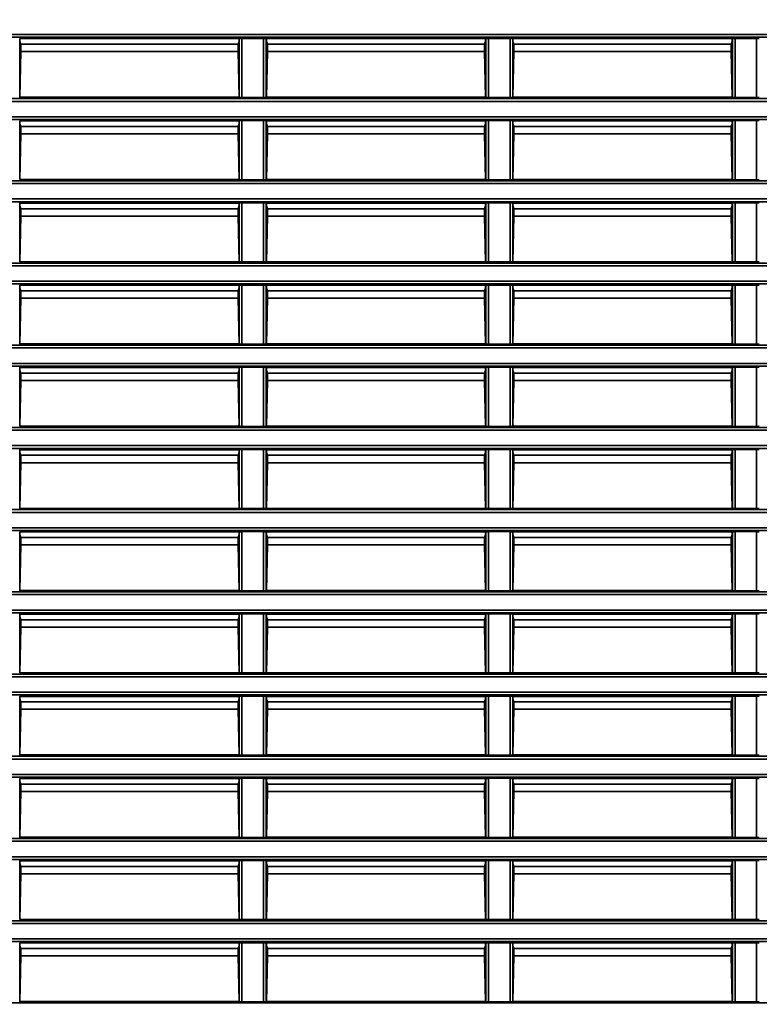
# Model space of a CAD drawing. Header units: millimetres. Extents: x 0 to 1118, y 0 to 864.
# Tile 206 of 250: x 948 to 965, y 460 to 482. Entities that reach past the tile are written whole.
import ezdxf

# ---------------------------------------------------------------- set-up
doc = ezdxf.new("R2010")
doc.units = ezdxf.units.MM
doc.styles.add('SLDTEXTSTYLE0', font='TXT', dxfattribs={"width": 0.605})
doc.dimstyles.new('SLDDIMSTYLE3', dxfattribs={"dimtxt": 4.233333, "dimasz": 4.572, "dimexe": 0, "dimexo": 0.0625, "dimgap": 1.058333, "dimtad": 0, "dimtih": 1, "dimtoh": 1, "dimdec": 1, "dimlfac": 4, "dimrnd": 1e-09, "dimzin": 4, "dimdsep": 46, "dimtxsty": 'SLDTEXTSTYLE0', "dimsah": 1, "dimcen": 0.09, "dimadec": 0, "dimazin": 1, "dimtfac": 1, "dimtofl": 0, "dimtmove": 0, "dimatfit": 3, "dimfxl": 1, "dimfrac": 2, "dimtolj": 1, "dimtzin": 12, "dimarcsym": 0})
doc.dimstyles.new('SLDDIMSTYLE4', dxfattribs={"dimtxt": 4.233333, "dimasz": 4.572, "dimexe": 0, "dimexo": 0.0625, "dimgap": 1.058333, "dimtad": 0, "dimtih": 1, "dimtoh": 1, "dimdec": 1, "dimlfac": 4, "dimrnd": 1e-09, "dimzin": 12, "dimdsep": 46, "dimtxsty": 'SLDTEXTSTYLE0', "dimsah": 1, "dimcen": 0.09, "dimadec": 0, "dimazin": 3, "dimtfac": 1, "dimtmove": 0, "dimatfit": 0, "dimfxl": 1, "dimfrac": 2, "dimtolj": 1, "dimtzin": 12, "dimarcsym": 0})

# ---------------------------------------------------------------- blocks, each defined once
blk = doc.blocks.new('_D_21')
at = {"color": 7, "linetype": 'Continuous', "lineweight": 0}
for p, q in [((934.937, 497.024), (1079.54, 497.024)), ((1077.94, 497.024), (1077.94, 476.868)), ((1085.54, 475.898), (1084.084, 475.898)), ((1084.084, 475.898), (1084.084, 469.401)), ((1093.624, 475.898), (1095.079, 475.898)), ((1095.079, 475.898), (1095.079, 469.401)), ((1084.084, 469.401), (1085.54, 469.401)), ((1095.079, 469.401), (1093.624, 469.401)), ((1077.94, 448.274), (1077.94, 468.431)), ((934.937, 448.274), (1079.54, 448.274))]:
    blk.add_line(p, q, dxfattribs=at)
at = {"color": 7, "linetype": 'Continuous', "lineweight": 18}
for points in [[(1077.94, 497.024), (1077.178, 492.452), (1078.702, 492.452)], [(1077.94, 448.274), (1078.702, 452.846), (1077.178, 452.846)]]:
    blk.add_solid(points, dxfattribs=at)
at = {"color": 7, "linetype": 'Continuous', "lineweight": 18, "char_height": 4.2333, "attachment_point": 1, "style": 'SLDTEXTSTYLE0'}
for s, insert in [('3X', (1059.346, 474.858)), ('195.0', (1068.077, 474.858)), ('7.7', (1085.54, 474.858))]:
    blk.add_mtext(s, dxfattribs=dict(at, insert=insert))
blk = doc.blocks.new('_D_26')
at = {"color": 7, "linetype": 'Continuous', "lineweight": 0}
for p, q in [((933.15, 476.029), (933.15, 426.674)), ((941.775, 471.049), (941.775, 426.674)), ((963.079, 431.523), (961.624, 431.523)), ((961.624, 431.523), (961.624, 425.026)), ((971.163, 431.523), (972.619, 431.523)), ((972.619, 431.523), (972.619, 425.026)), ((933.15, 428.274), (923.625, 428.274)), ((941.775, 428.274), (947.881, 428.274)), ((961.624, 425.026), (963.079, 425.026)), ((972.619, 425.026), (971.163, 425.026))]:
    blk.add_line(p, q, dxfattribs=at)
at = {"color": 7, "linetype": 'Continuous', "lineweight": 18}
for points in [[(933.15, 428.274), (928.578, 429.036), (928.578, 427.512)], [(941.775, 428.274), (946.347, 427.512), (946.347, 429.036)]]:
    blk.add_solid(points, dxfattribs=at)
at = {"color": 7, "linetype": 'Continuous', "lineweight": 18, "char_height": 4.2333, "attachment_point": 1, "style": 'SLDTEXTSTYLE0'}
for s, insert in [('34.5', (948.85, 430.483)), ('1.4', (963.079, 430.483))]:
    blk.add_mtext(s, dxfattribs=dict(at, insert=insert))

msp = doc.modelspace()

# ---------------------------------------------------------------- linework, layer by layer
at = {"color": 7, "linetype": 'Continuous', "lineweight": 35}
for p, q in [((930.212, 481.848), (1048.962, 481.848)), ((1048.962, 481.786), (930.212, 481.786)), ((947.707, 481.759), (947.712, 481.755)), ((947.707, 481.759), (947.707, 480.414)), ((952.712, 481.755), (947.712, 481.755)), ((947.712, 481.703), (947.712, 481.755)), ((947.712, 481.69), (947.712, 481.703)), ((947.733, 481.627), (947.712, 481.69)), ((952.691, 481.627), (952.712, 481.69)), ((952.712, 481.755), (952.717, 481.759)), ((952.712, 481.755), (952.712, 481.703)), ((952.712, 481.703), (952.712, 481.69)), ((952.717, 480.414), (952.717, 481.759)), ((952.779, 481.761), (953.27, 481.761)), ((952.779, 481.761), (952.779, 480.413)), ((953.27, 480.413), (953.27, 481.761)), ((953.332, 481.759), (953.337, 481.755)), ((953.332, 481.759), (953.332, 480.414)), ((958.337, 481.755), (953.337, 481.755)), ((953.337, 481.703), (953.337, 481.755)), ((953.337, 481.69), (953.337, 481.703)), ((953.358, 481.627), (953.337, 481.69)), ((958.316, 481.627), (958.337, 481.69)), ((958.337, 481.755), (958.342, 481.759)), ((958.337, 481.755), (958.337, 481.703)), ((958.337, 481.703), (958.337, 481.69)), ((958.342, 480.414), (958.342, 481.759)), ((958.404, 481.761), (958.895, 481.761)), ((958.404, 481.761), (958.404, 480.413)), ((958.895, 480.413), (958.895, 481.761)), ((958.957, 481.759), (958.962, 481.755)), ((958.957, 481.759), (958.957, 480.414)), ((963.962, 481.755), (958.962, 481.755)), ((958.962, 481.703), (958.962, 481.755)), ((958.962, 481.69), (958.962, 481.703)), ((958.983, 481.627), (958.962, 481.69)), ((963.941, 481.627), (963.962, 481.69)), ((963.962, 481.755), (963.967, 481.759)), ((963.962, 481.755), (963.962, 481.703)), ((963.962, 481.703), (963.962, 481.69)), ((963.967, 480.414), (963.967, 481.759)), ((964.029, 481.761), (964.52, 481.761)), ((964.029, 481.761), (964.029, 480.413)), ((964.52, 480.413), (964.52, 481.761)), ((947.733, 481.459), (947.711, 480.418)), ((947.733, 481.627), (947.733, 481.459)), ((952.691, 481.627), (947.733, 481.627)), ((952.691, 481.459), (947.733, 481.459)), ((952.691, 481.459), (952.691, 481.627)), ((952.713, 480.418), (952.691, 481.459)), ((953.358, 481.459), (953.336, 480.418)), ((953.358, 481.627), (953.358, 481.459)), ((958.316, 481.627), (953.358, 481.627)), ((958.316, 481.459), (953.358, 481.459)), ((958.316, 481.459), (958.316, 481.627)), ((958.338, 480.418), (958.316, 481.459)), ((958.983, 481.459), (958.961, 480.418)), ((958.983, 481.627), (958.983, 481.459)), ((963.941, 481.627), (958.983, 481.627)), ((963.941, 481.459), (958.983, 481.459)), ((963.941, 481.459), (963.941, 481.627)), ((963.963, 480.418), (963.941, 481.459)), ((930.212, 480.388), (1048.962, 480.388)), ((947.711, 480.418), (947.707, 480.414)), ((952.713, 480.418), (947.711, 480.418)), ((952.717, 480.414), (952.713, 480.418)), ((953.27, 480.413), (952.779, 480.413)), ((953.336, 480.418), (953.332, 480.414)), ((958.338, 480.418), (953.336, 480.418)), ((958.342, 480.414), (958.338, 480.418)), ((958.895, 480.413), (958.404, 480.413)), ((958.961, 480.418), (958.957, 480.414)), ((963.963, 480.418), (958.961, 480.418)), ((963.967, 480.414), (963.963, 480.418)), ((964.52, 480.413), (964.029, 480.413)), ((1048.962, 480.325), (930.212, 480.325)), ((930.212, 479.973), (1048.962, 479.973)), ((1048.962, 479.911), (930.212, 479.911)), ((947.707, 479.884), (947.712, 479.88)), ((947.707, 479.884), (947.707, 478.539)), ((952.712, 479.88), (947.712, 479.88)), ((947.712, 479.828), (947.712, 479.88)), ((952.712, 479.88), (952.717, 479.884)), ((952.712, 479.88), (952.712, 479.828)), ((952.717, 478.539), (952.717, 479.884)), ((952.779, 479.886), (953.27, 479.886)), ((952.779, 479.886), (952.779, 478.538)), ((953.27, 478.538), (953.27, 479.886)), ((953.332, 479.884), (953.337, 479.88)), ((953.332, 479.884), (953.332, 478.539)), ((958.337, 479.88), (953.337, 479.88)), ((953.337, 479.828), (953.337, 479.88)), ((958.337, 479.88), (958.342, 479.884)), ((958.337, 479.88), (958.337, 479.828)), ((958.342, 478.539), (958.342, 479.884)), ((958.404, 479.886), (958.895, 479.886)), ((958.404, 479.886), (958.404, 478.538)), ((958.895, 478.538), (958.895, 479.886)), ((958.957, 479.884), (958.962, 479.88)), ((958.957, 479.884), (958.957, 478.539)), ((963.962, 479.88), (958.962, 479.88)), ((958.962, 479.828), (958.962, 479.88)), ((963.962, 479.88), (963.967, 479.884)), ((963.962, 479.88), (963.962, 479.828)), ((963.967, 478.539), (963.967, 479.884)), ((964.029, 479.886), (964.52, 479.886)), ((964.029, 479.886), (964.029, 478.538)), ((964.52, 478.538), (964.52, 479.886)), ((947.712, 479.815), (947.712, 479.828)), ((947.733, 479.752), (947.712, 479.815)), ((947.733, 479.752), (947.733, 479.584)), ((952.691, 479.752), (947.733, 479.752)), ((952.691, 479.752), (952.712, 479.815)), ((952.691, 479.584), (952.691, 479.752)), ((952.712, 479.828), (952.712, 479.815)), ((953.337, 479.815), (953.337, 479.828)), ((953.358, 479.752), (953.337, 479.815)), ((953.358, 479.752), (953.358, 479.584)), ((958.316, 479.752), (953.358, 479.752)), ((958.316, 479.752), (958.337, 479.815)), ((958.316, 479.584), (958.316, 479.752)), ((958.337, 479.828), (958.337, 479.815)), ((958.962, 479.815), (958.962, 479.828)), ((958.983, 479.752), (958.962, 479.815)), ((958.983, 479.752), (958.983, 479.584)), ((963.941, 479.752), (958.983, 479.752)), ((963.941, 479.752), (963.962, 479.815)), ((963.941, 479.584), (963.941, 479.752)), ((963.962, 479.828), (963.962, 479.815)), ((947.733, 479.584), (947.711, 478.543)), ((952.691, 479.584), (947.733, 479.584)), ((952.713, 478.543), (952.691, 479.584)), ((953.358, 479.584), (953.336, 478.543)), ((958.316, 479.584), (953.358, 479.584)), ((958.338, 478.543), (958.316, 479.584)), ((958.983, 479.584), (958.961, 478.543)), ((963.941, 479.584), (958.983, 479.584)), ((963.963, 478.543), (963.941, 479.584)), ((947.711, 478.543), (947.707, 478.539)), ((952.713, 478.543), (947.711, 478.543)), ((952.717, 478.539), (952.713, 478.543)), ((953.27, 478.538), (952.779, 478.538)), ((953.336, 478.543), (953.332, 478.539)), ((958.338, 478.543), (953.336, 478.543)), ((958.342, 478.539), (958.338, 478.543)), ((958.895, 478.538), (958.404, 478.538)), ((958.961, 478.543), (958.957, 478.539)), ((963.963, 478.543), (958.961, 478.543)), ((963.967, 478.539), (963.963, 478.543)), ((964.52, 478.538), (964.029, 478.538)), ((1048.962, 478.45), (934.009, 478.45)), ((934.055, 478.513), (1048.962, 478.513)), ((934.242, 478.098), (1048.962, 478.098)), ((1048.962, 478.036), (934.401, 478.036)), ((947.707, 478.009), (947.712, 478.005)), ((947.707, 478.009), (947.707, 476.664)), ((952.712, 478.005), (947.712, 478.005)), ((947.712, 477.953), (947.712, 478.005)), ((947.712, 477.94), (947.712, 477.953)), ((947.733, 477.877), (947.712, 477.94)), ((947.733, 477.877), (947.733, 477.709)), ((952.691, 477.877), (947.733, 477.877)), ((952.691, 477.877), (952.712, 477.94)), ((952.691, 477.709), (952.691, 477.877)), ((952.712, 478.005), (952.717, 478.009)), ((952.712, 478.005), (952.712, 477.953)), ((952.712, 477.953), (952.712, 477.94)), ((952.717, 476.664), (952.717, 478.009)), ((952.779, 478.011), (953.27, 478.011)), ((952.779, 478.011), (952.779, 476.663)), ((953.27, 476.663), (953.27, 478.011)), ((953.332, 478.009), (953.337, 478.005)), ((953.332, 478.009), (953.332, 476.664)), ((958.337, 478.005), (953.337, 478.005)), ((953.337, 477.953), (953.337, 478.005)), ((953.337, 477.94), (953.337, 477.953)), ((953.358, 477.877), (953.337, 477.94)), ((953.358, 477.877), (953.358, 477.709)), ((958.316, 477.877), (953.358, 477.877)), ((958.316, 477.877), (958.337, 477.94)), ((958.316, 477.709), (958.316, 477.877)), ((958.337, 478.005), (958.342, 478.009)), ((958.337, 478.005), (958.337, 477.953)), ((958.337, 477.953), (958.337, 477.94)), ((958.342, 476.664), (958.342, 478.009)), ((958.404, 478.011), (958.895, 478.011)), ((958.404, 478.011), (958.404, 476.663)), ((958.895, 476.663), (958.895, 478.011)), ((958.957, 478.009), (958.962, 478.005)), ((958.957, 478.009), (958.957, 476.664)), ((963.962, 478.005), (958.962, 478.005)), ((958.962, 477.953), (958.962, 478.005)), ((958.962, 477.94), (958.962, 477.953)), ((958.983, 477.877), (958.962, 477.94)), ((958.983, 477.877), (958.983, 477.709)), ((963.941, 477.877), (958.983, 477.877)), ((963.941, 477.877), (963.962, 477.94)), ((963.941, 477.709), (963.941, 477.877)), ((963.962, 478.005), (963.967, 478.009)), ((963.962, 478.005), (963.962, 477.953)), ((963.962, 477.953), (963.962, 477.94)), ((963.967, 476.664), (963.967, 478.009)), ((964.029, 478.011), (964.52, 478.011)), ((964.029, 478.011), (964.029, 476.663)), ((964.52, 476.663), (964.52, 478.011)), ((947.733, 477.709), (947.711, 476.668)), ((952.691, 477.709), (947.733, 477.709)), ((952.713, 476.668), (952.691, 477.709)), ((953.358, 477.709), (953.336, 476.668)), ((958.316, 477.709), (953.358, 477.709)), ((958.338, 476.668), (958.316, 477.709)), ((958.983, 477.709), (958.961, 476.668)), ((963.941, 477.709), (958.983, 477.709)), ((963.963, 476.668), (963.941, 477.709)), ((1048.962, 476.575), (933.7, 476.575)), ((934.048, 476.638), (1048.962, 476.638)), ((947.711, 476.668), (947.707, 476.664)), ((952.713, 476.668), (947.711, 476.668)), ((952.717, 476.664), (952.713, 476.668)), ((953.27, 476.663), (952.779, 476.663)), ((953.336, 476.668), (953.332, 476.664)), ((958.338, 476.668), (953.336, 476.668)), ((958.342, 476.664), (958.338, 476.668)), ((958.895, 476.663), (958.404, 476.663)), ((958.961, 476.668), (958.957, 476.664)), ((963.963, 476.668), (958.961, 476.668)), ((963.967, 476.664), (963.963, 476.668)), ((964.52, 476.663), (964.029, 476.663)), ((930.212, 476.223), (1048.962, 476.223)), ((1048.962, 476.161), (930.212, 476.161)), ((947.707, 476.134), (947.712, 476.13)), ((947.707, 476.134), (947.707, 474.789)), ((952.712, 476.13), (947.712, 476.13)), ((947.712, 476.078), (947.712, 476.13)), ((947.712, 476.065), (947.712, 476.078)), ((947.733, 476.002), (947.712, 476.065)), ((952.691, 476.002), (952.712, 476.065)), ((952.712, 476.13), (952.717, 476.134)), ((952.712, 476.13), (952.712, 476.078)), ((952.712, 476.078), (952.712, 476.065)), ((952.717, 474.789), (952.717, 476.134)), ((952.779, 476.136), (953.27, 476.136)), ((952.779, 476.136), (952.779, 474.788)), ((953.27, 474.788), (953.27, 476.136)), ((953.332, 476.134), (953.337, 476.13)), ((953.332, 476.134), (953.332, 474.789)), ((958.337, 476.13), (953.337, 476.13)), ((953.337, 476.078), (953.337, 476.13)), ((953.337, 476.065), (953.337, 476.078)), ((953.358, 476.002), (953.337, 476.065)), ((958.316, 476.002), (958.337, 476.065)), ((958.337, 476.13), (958.342, 476.134)), ((958.337, 476.13), (958.337, 476.078)), ((958.337, 476.078), (958.337, 476.065)), ((958.342, 474.789), (958.342, 476.134)), ((958.404, 476.136), (958.895, 476.136)), ((958.404, 476.136), (958.404, 474.788)), ((958.895, 474.788), (958.895, 476.136)), ((958.957, 476.134), (958.962, 476.13)), ((958.957, 476.134), (958.957, 474.789)), ((963.962, 476.13), (958.962, 476.13)), ((958.962, 476.078), (958.962, 476.13)), ((958.962, 476.065), (958.962, 476.078)), ((958.983, 476.002), (958.962, 476.065)), ((963.941, 476.002), (963.962, 476.065)), ((963.962, 476.13), (963.967, 476.134)), ((963.962, 476.13), (963.962, 476.078)), ((963.962, 476.078), (963.962, 476.065)), ((963.967, 474.789), (963.967, 476.134)), ((964.029, 476.136), (964.52, 476.136)), ((964.029, 476.136), (964.029, 474.788)), ((964.52, 474.788), (964.52, 476.136)), ((947.733, 476.002), (947.733, 475.834)), ((952.691, 476.002), (947.733, 476.002)), ((952.691, 475.834), (952.691, 476.002)), ((953.358, 476.002), (953.358, 475.834)), ((958.316, 476.002), (953.358, 476.002)), ((958.316, 475.834), (958.316, 476.002)), ((958.983, 476.002), (958.983, 475.834)), ((963.941, 476.002), (958.983, 476.002)), ((963.941, 475.834), (963.941, 476.002)), ((947.733, 475.834), (947.711, 474.793)), ((952.691, 475.834), (947.733, 475.834)), ((952.713, 474.793), (952.691, 475.834)), ((953.358, 475.834), (953.336, 474.793)), ((958.316, 475.834), (953.358, 475.834)), ((958.338, 474.793), (958.316, 475.834)), ((958.983, 475.834), (958.961, 474.793)), ((963.941, 475.834), (958.983, 475.834)), ((963.963, 474.793), (963.941, 475.834)), ((930.212, 474.763), (1048.962, 474.763)), ((947.711, 474.793), (947.707, 474.789)), ((952.713, 474.793), (947.711, 474.793)), ((952.717, 474.789), (952.713, 474.793)), ((953.27, 474.788), (952.779, 474.788)), ((953.336, 474.793), (953.332, 474.789)), ((958.338, 474.793), (953.336, 474.793)), ((958.342, 474.789), (958.338, 474.793)), ((958.895, 474.788), (958.404, 474.788)), ((958.961, 474.793), (958.957, 474.789)), ((963.963, 474.793), (958.961, 474.793)), ((963.967, 474.789), (963.963, 474.793)), ((964.52, 474.788), (964.029, 474.788)), ((1048.962, 474.7), (930.212, 474.7)), ((930.212, 474.348), (1048.962, 474.348)), ((1048.962, 474.286), (930.212, 474.286)), ((947.707, 474.259), (947.712, 474.255)), ((947.707, 474.259), (947.707, 472.914)), ((952.712, 474.255), (947.712, 474.255)), ((947.712, 474.203), (947.712, 474.255)), ((947.712, 474.19), (947.712, 474.203)), ((947.733, 474.127), (947.712, 474.19)), ((947.733, 474.127), (947.733, 473.959)), ((952.691, 474.127), (947.733, 474.127)), ((952.691, 474.127), (952.712, 474.19)), ((952.691, 473.959), (952.691, 474.127)), ((952.712, 474.255), (952.717, 474.259)), ((952.712, 474.255), (952.712, 474.203)), ((952.712, 474.203), (952.712, 474.19)), ((952.717, 472.914), (952.717, 474.259)), ((952.779, 474.261), (953.27, 474.261)), ((952.779, 474.261), (952.779, 472.913)), ((953.27, 472.913), (953.27, 474.261)), ((953.332, 474.259), (953.337, 474.255)), ((953.332, 474.259), (953.332, 472.914)), ((958.337, 474.255), (953.337, 474.255)), ((953.337, 474.203), (953.337, 474.255)), ((953.337, 474.19), (953.337, 474.203)), ((953.358, 474.127), (953.337, 474.19)), ((953.358, 474.127), (953.358, 473.959)), ((958.316, 474.127), (953.358, 474.127)), ((958.316, 474.127), (958.337, 474.19)), ((958.316, 473.959), (958.316, 474.127)), ((958.337, 474.255), (958.342, 474.259)), ((958.337, 474.255), (958.337, 474.203)), ((958.337, 474.203), (958.337, 474.19)), ((958.342, 472.914), (958.342, 474.259)), ((958.404, 474.261), (958.895, 474.261)), ((958.404, 474.261), (958.404, 472.913)), ((958.895, 472.913), (958.895, 474.261)), ((958.957, 474.259), (958.962, 474.255)), ((958.957, 474.259), (958.957, 472.914)), ((963.962, 474.255), (958.962, 474.255)), ((958.962, 474.203), (958.962, 474.255)), ((958.962, 474.19), (958.962, 474.203)), ((958.983, 474.127), (958.962, 474.19)), ((958.983, 474.127), (958.983, 473.959)), ((963.941, 474.127), (958.983, 474.127)), ((963.941, 474.127), (963.962, 474.19)), ((963.941, 473.959), (963.941, 474.127)), ((963.962, 474.255), (963.967, 474.259)), ((963.962, 474.255), (963.962, 474.203)), ((963.962, 474.203), (963.962, 474.19)), ((963.967, 472.914), (963.967, 474.259)), ((964.029, 474.261), (964.52, 474.261)), ((964.029, 474.261), (964.029, 472.913)), ((964.52, 472.913), (964.52, 474.261)), ((947.733, 473.959), (947.711, 472.918)), ((952.691, 473.959), (947.733, 473.959)), ((952.713, 472.918), (952.691, 473.959)), ((953.358, 473.959), (953.336, 472.918)), ((958.316, 473.959), (953.358, 473.959)), ((958.338, 472.918), (958.316, 473.959)), ((958.983, 473.959), (958.961, 472.918)), ((963.941, 473.959), (958.983, 473.959)), ((963.963, 472.918), (963.941, 473.959)), ((947.711, 472.918), (947.707, 472.914)), ((952.713, 472.918), (947.711, 472.918)), ((952.717, 472.914), (952.713, 472.918)), ((953.336, 472.918), (953.332, 472.914)), ((958.338, 472.918), (953.336, 472.918)), ((958.342, 472.914), (958.338, 472.918)), ((958.961, 472.918), (958.957, 472.914)), ((963.963, 472.918), (958.961, 472.918)), ((963.967, 472.914), (963.963, 472.918)), ((969.001, 472.825), (942.918, 472.825)), ((943.01, 472.888), (968.951, 472.888)), ((953.27, 472.913), (952.779, 472.913)), ((958.895, 472.913), (958.404, 472.913)), ((964.52, 472.913), (964.029, 472.913)), ((942.918, 472.473), (969.001, 472.473)), ((968.951, 472.411), (943.01, 472.411)), ((947.707, 472.384), (947.712, 472.38)), ((947.707, 472.384), (947.707, 471.039)), ((952.712, 472.38), (947.712, 472.38)), ((947.712, 472.328), (947.712, 472.38)), ((947.712, 472.315), (947.712, 472.328)), ((947.733, 472.252), (947.712, 472.315)), ((947.733, 472.252), (947.733, 472.084)), ((952.691, 472.252), (947.733, 472.252)), ((952.691, 472.252), (952.712, 472.315)), ((952.691, 472.084), (952.691, 472.252)), ((952.712, 472.38), (952.717, 472.384)), ((952.712, 472.38), (952.712, 472.328)), ((952.712, 472.328), (952.712, 472.315)), ((952.717, 471.039), (952.717, 472.384)), ((952.779, 472.386), (953.27, 472.386)), ((952.779, 472.386), (952.779, 471.038)), ((953.27, 471.038), (953.27, 472.386)), ((953.332, 472.384), (953.337, 472.38)), ((953.332, 472.384), (953.332, 471.039)), ((958.337, 472.38), (953.337, 472.38)), ((953.337, 472.328), (953.337, 472.38)), ((953.337, 472.315), (953.337, 472.328)), ((953.358, 472.252), (953.337, 472.315)), ((953.358, 472.252), (953.358, 472.084)), ((958.316, 472.252), (953.358, 472.252)), ((958.316, 472.252), (958.337, 472.315)), ((958.316, 472.084), (958.316, 472.252)), ((958.337, 472.38), (958.342, 472.384)), ((958.337, 472.38), (958.337, 472.328)), ((958.337, 472.328), (958.337, 472.315)), ((958.342, 471.039), (958.342, 472.384)), ((958.404, 472.386), (958.895, 472.386)), ((958.404, 472.386), (958.404, 471.038)), ((958.895, 471.038), (958.895, 472.386)), ((958.957, 472.384), (958.962, 472.38)), ((958.957, 472.384), (958.957, 471.039)), ((963.962, 472.38), (958.962, 472.38)), ((958.962, 472.328), (958.962, 472.38)), ((958.962, 472.315), (958.962, 472.328)), ((958.983, 472.252), (958.962, 472.315)), ((958.983, 472.252), (958.983, 472.084)), ((963.941, 472.252), (958.983, 472.252)), ((963.941, 472.252), (963.962, 472.315)), ((963.941, 472.084), (963.941, 472.252)), ((963.962, 472.38), (963.967, 472.384)), ((963.962, 472.38), (963.962, 472.328)), ((963.962, 472.328), (963.962, 472.315)), ((963.967, 471.039), (963.967, 472.384)), ((964.029, 472.386), (964.52, 472.386)), ((964.029, 472.386), (964.029, 471.038)), ((964.52, 471.038), (964.52, 472.386)), ((947.733, 472.084), (947.711, 471.043)), ((952.691, 472.084), (947.733, 472.084)), ((952.713, 471.043), (952.691, 472.084)), ((953.358, 472.084), (953.336, 471.043)), ((958.316, 472.084), (953.358, 472.084)), ((958.338, 471.043), (958.316, 472.084)), ((958.983, 472.084), (958.961, 471.043)), ((963.941, 472.084), (958.983, 472.084)), ((963.963, 471.043), (963.941, 472.084)), ((930.212, 471.013), (1048.962, 471.013)), ((1048.962, 470.95), (930.212, 470.95)), ((947.711, 471.043), (947.707, 471.039)), ((952.713, 471.043), (947.711, 471.043)), ((952.717, 471.039), (952.713, 471.043)), ((953.27, 471.038), (952.779, 471.038)), ((953.336, 471.043), (953.332, 471.039)), ((958.338, 471.043), (953.336, 471.043)), ((958.342, 471.039), (958.338, 471.043)), ((958.895, 471.038), (958.404, 471.038)), ((958.961, 471.043), (958.957, 471.039)), ((963.963, 471.043), (958.961, 471.043)), ((963.967, 471.039), (963.963, 471.043)), ((964.52, 471.038), (964.029, 471.038)), ((930.212, 470.598), (1048.962, 470.598)), ((1048.962, 470.536), (930.212, 470.536)), ((947.707, 470.509), (947.712, 470.505)), ((947.707, 470.509), (947.707, 469.164)), ((952.712, 470.505), (947.712, 470.505)), ((947.712, 470.453), (947.712, 470.505)), ((947.712, 470.44), (947.712, 470.453)), ((952.712, 470.505), (952.717, 470.509)), ((952.712, 470.505), (952.712, 470.453)), ((952.712, 470.453), (952.712, 470.44)), ((952.717, 469.164), (952.717, 470.509)), ((952.779, 470.511), (953.27, 470.511)), ((952.779, 470.511), (952.779, 469.163)), ((953.27, 469.163), (953.27, 470.511)), ((953.332, 470.509), (953.337, 470.505)), ((953.332, 470.509), (953.332, 469.164)), ((958.337, 470.505), (953.337, 470.505)), ((953.337, 470.453), (953.337, 470.505)), ((953.337, 470.44), (953.337, 470.453)), ((958.337, 470.505), (958.342, 470.509)), ((958.337, 470.505), (958.337, 470.453)), ((958.337, 470.453), (958.337, 470.44)), ((958.342, 469.164), (958.342, 470.509)), ((958.404, 470.511), (958.895, 470.511)), ((958.404, 470.511), (958.404, 469.163)), ((958.895, 469.163), (958.895, 470.511)), ((958.957, 470.509), (958.962, 470.505)), ((958.957, 470.509), (958.957, 469.164)), ((963.962, 470.505), (958.962, 470.505)), ((958.962, 470.453), (958.962, 470.505)), ((958.962, 470.44), (958.962, 470.453)), ((963.962, 470.505), (963.967, 470.509)), ((963.962, 470.505), (963.962, 470.453)), ((963.962, 470.453), (963.962, 470.44)), ((963.967, 469.164), (963.967, 470.509)), ((964.029, 470.511), (964.52, 470.511)), ((964.029, 470.511), (964.029, 469.163)), ((964.52, 469.163), (964.52, 470.511)), ((947.733, 470.377), (947.712, 470.44)), ((947.733, 470.377), (947.733, 470.209)), ((952.691, 470.377), (947.733, 470.377)), ((952.691, 470.377), (952.712, 470.44)), ((952.691, 470.209), (952.691, 470.377)), ((953.358, 470.377), (953.337, 470.44)), ((953.358, 470.377), (953.358, 470.209)), ((958.316, 470.377), (953.358, 470.377)), ((958.316, 470.377), (958.337, 470.44)), ((958.316, 470.209), (958.316, 470.377)), ((958.983, 470.377), (958.962, 470.44)), ((958.983, 470.377), (958.983, 470.209)), ((963.941, 470.377), (958.983, 470.377)), ((963.941, 470.377), (963.962, 470.44)), ((963.941, 470.209), (963.941, 470.377)), ((947.733, 470.209), (947.711, 469.168)), ((952.691, 470.209), (947.733, 470.209)), ((952.713, 469.168), (952.691, 470.209)), ((953.358, 470.209), (953.336, 469.168)), ((958.316, 470.209), (953.358, 470.209)), ((958.338, 469.168), (958.316, 470.209)), ((958.983, 470.209), (958.961, 469.168)), ((963.941, 470.209), (958.983, 470.209)), ((963.963, 469.168), (963.941, 470.209)), ((930.212, 469.138), (1048.962, 469.138)), ((947.711, 469.168), (947.707, 469.164)), ((952.713, 469.168), (947.711, 469.168)), ((952.717, 469.164), (952.713, 469.168)), ((953.27, 469.163), (952.779, 469.163)), ((953.336, 469.168), (953.332, 469.164)), ((958.338, 469.168), (953.336, 469.168)), ((958.342, 469.164), (958.338, 469.168)), ((958.895, 469.163), (958.404, 469.163)), ((958.961, 469.168), (958.957, 469.164)), ((963.963, 469.168), (958.961, 469.168)), ((963.967, 469.164), (963.963, 469.168)), ((964.52, 469.163), (964.029, 469.163)), ((1048.962, 469.075), (930.212, 469.075)), ((933.7, 468.723), (1048.962, 468.723)), ((1048.962, 468.661), (934.048, 468.661)), ((947.707, 468.634), (947.712, 468.63)), ((947.707, 468.634), (947.707, 467.289)), ((952.712, 468.63), (947.712, 468.63)), ((947.712, 468.578), (947.712, 468.63)), ((947.712, 468.565), (947.712, 468.578)), ((947.733, 468.502), (947.712, 468.565)), ((947.733, 468.502), (947.733, 468.334)), ((952.691, 468.502), (947.733, 468.502)), ((952.691, 468.502), (952.712, 468.565)), ((952.691, 468.334), (952.691, 468.502)), ((952.712, 468.63), (952.717, 468.634)), ((952.712, 468.63), (952.712, 468.578)), ((952.712, 468.578), (952.712, 468.565)), ((952.717, 467.289), (952.717, 468.634)), ((952.779, 468.636), (953.27, 468.636)), ((952.779, 468.636), (952.779, 467.288)), ((953.27, 467.288), (953.27, 468.636)), ((953.332, 468.634), (953.337, 468.63)), ((953.332, 468.634), (953.332, 467.289)), ((958.337, 468.63), (953.337, 468.63)), ((953.337, 468.578), (953.337, 468.63)), ((953.337, 468.565), (953.337, 468.578)), ((953.358, 468.502), (953.337, 468.565)), ((953.358, 468.502), (953.358, 468.334)), ((958.316, 468.502), (953.358, 468.502)), ((958.316, 468.502), (958.337, 468.565)), ((958.316, 468.334), (958.316, 468.502)), ((958.337, 468.63), (958.342, 468.634)), ((958.337, 468.63), (958.337, 468.578)), ((958.337, 468.578), (958.337, 468.565)), ((958.342, 467.289), (958.342, 468.634)), ((958.404, 468.636), (958.895, 468.636)), ((958.404, 468.636), (958.404, 467.288)), ((958.895, 467.288), (958.895, 468.636)), ((958.957, 468.634), (958.962, 468.63)), ((958.957, 468.634), (958.957, 467.289)), ((963.962, 468.63), (958.962, 468.63)), ((958.962, 468.578), (958.962, 468.63)), ((958.962, 468.565), (958.962, 468.578)), ((958.983, 468.502), (958.962, 468.565)), ((958.983, 468.502), (958.983, 468.334)), ((963.941, 468.502), (958.983, 468.502)), ((963.941, 468.502), (963.962, 468.565)), ((963.941, 468.334), (963.941, 468.502)), ((963.962, 468.63), (963.967, 468.634)), ((963.962, 468.63), (963.962, 468.578)), ((963.962, 468.578), (963.962, 468.565)), ((963.967, 467.289), (963.967, 468.634)), ((964.029, 468.636), (964.52, 468.636)), ((964.029, 468.636), (964.029, 467.288)), ((964.52, 467.288), (964.52, 468.636)), ((947.733, 468.334), (947.711, 467.293)), ((952.691, 468.334), (947.733, 468.334)), ((952.713, 467.293), (952.691, 468.334)), ((953.358, 468.334), (953.336, 467.293)), ((958.316, 468.334), (953.358, 468.334)), ((958.338, 467.293), (958.316, 468.334)), ((958.983, 468.334), (958.961, 467.293)), ((963.941, 468.334), (958.983, 468.334)), ((963.963, 467.293), (963.941, 468.334)), ((1048.962, 467.2), (934.242, 467.2)), ((934.401, 467.263), (1048.962, 467.263)), ((947.711, 467.293), (947.707, 467.289)), ((952.713, 467.293), (947.711, 467.293)), ((952.717, 467.289), (952.713, 467.293)), ((953.27, 467.288), (952.779, 467.288)), ((953.336, 467.293), (953.332, 467.289)), ((958.338, 467.293), (953.336, 467.293)), ((958.342, 467.289), (958.338, 467.293)), ((958.895, 467.288), (958.404, 467.288)), ((958.961, 467.293), (958.957, 467.289)), ((963.963, 467.293), (958.961, 467.293)), ((963.967, 467.289), (963.963, 467.293)), ((964.52, 467.288), (964.029, 467.288)), ((934.009, 466.848), (1048.962, 466.848)), ((1048.962, 466.786), (934.055, 466.786)), ((947.707, 466.759), (947.712, 466.755)), ((947.707, 466.759), (947.707, 465.414)), ((952.712, 466.755), (947.712, 466.755)), ((947.712, 466.703), (947.712, 466.755)), ((947.712, 466.69), (947.712, 466.703)), ((947.733, 466.627), (947.712, 466.69)), ((952.691, 466.627), (952.712, 466.69)), ((952.712, 466.755), (952.717, 466.759)), ((952.712, 466.755), (952.712, 466.703)), ((952.712, 466.703), (952.712, 466.69)), ((952.717, 465.414), (952.717, 466.759)), ((952.779, 466.761), (953.27, 466.761)), ((952.779, 466.761), (952.779, 465.413)), ((953.27, 465.413), (953.27, 466.761)), ((953.332, 466.759), (953.337, 466.755)), ((953.332, 466.759), (953.332, 465.414)), ((958.337, 466.755), (953.337, 466.755)), ((953.337, 466.703), (953.337, 466.755)), ((953.337, 466.69), (953.337, 466.703)), ((953.358, 466.627), (953.337, 466.69)), ((958.316, 466.627), (958.337, 466.69)), ((958.337, 466.755), (958.342, 466.759)), ((958.337, 466.755), (958.337, 466.703)), ((958.337, 466.703), (958.337, 466.69)), ((958.342, 465.414), (958.342, 466.759)), ((958.404, 466.761), (958.895, 466.761)), ((958.404, 466.761), (958.404, 465.413)), ((958.895, 465.413), (958.895, 466.761)), ((958.957, 466.759), (958.962, 466.755)), ((958.957, 466.759), (958.957, 465.414)), ((963.962, 466.755), (958.962, 466.755)), ((958.962, 466.703), (958.962, 466.755)), ((958.962, 466.69), (958.962, 466.703)), ((958.983, 466.627), (958.962, 466.69)), ((963.941, 466.627), (963.962, 466.69)), ((963.962, 466.755), (963.967, 466.759)), ((963.962, 466.755), (963.962, 466.703)), ((963.962, 466.703), (963.962, 466.69)), ((963.967, 465.414), (963.967, 466.759)), ((964.029, 466.761), (964.52, 466.761)), ((964.029, 466.761), (964.029, 465.413)), ((964.52, 465.413), (964.52, 466.761)), ((947.733, 466.459), (947.711, 465.418)), ((947.733, 466.627), (947.733, 466.459)), ((952.691, 466.627), (947.733, 466.627)), ((952.691, 466.459), (947.733, 466.459)), ((952.691, 466.459), (952.691, 466.627)), ((952.713, 465.418), (952.691, 466.459)), ((953.358, 466.459), (953.336, 465.418)), ((953.358, 466.627), (953.358, 466.459)), ((958.316, 466.627), (953.358, 466.627)), ((958.316, 466.459), (953.358, 466.459)), ((958.316, 466.459), (958.316, 466.627)), ((958.338, 465.418), (958.316, 466.459)), ((958.961, 465.418), (958.983, 466.459)), ((958.983, 466.459), (958.983, 466.627)), ((958.983, 466.627), (963.941, 466.627)), ((958.983, 466.459), (963.941, 466.459)), ((963.941, 466.627), (963.941, 466.459)), ((963.941, 466.459), (963.963, 465.418)), ((930.212, 465.388), (1048.962, 465.388)), ((1048.962, 465.325), (930.212, 465.325)), ((947.711, 465.418), (947.707, 465.414)), ((952.713, 465.418), (947.711, 465.418)), ((952.717, 465.414), (952.713, 465.418)), ((953.27, 465.413), (952.779, 465.413)), ((953.336, 465.418), (953.332, 465.414)), ((958.338, 465.418), (953.336, 465.418)), ((958.342, 465.414), (958.338, 465.418)), ((958.895, 465.413), (958.404, 465.413)), ((958.957, 465.414), (958.961, 465.418)), ((958.961, 465.418), (963.963, 465.418)), ((963.963, 465.418), (963.967, 465.414)), ((964.52, 465.413), (964.029, 465.413)), ((930.212, 464.973), (1048.962, 464.973)), ((1048.962, 464.911), (930.212, 464.911)), ((947.707, 464.884), (947.712, 464.88)), ((947.707, 464.884), (947.707, 463.539)), ((952.712, 464.88), (947.712, 464.88)), ((947.712, 464.828), (947.712, 464.88)), ((952.712, 464.88), (952.717, 464.884)), ((952.712, 464.88), (952.712, 464.828)), ((952.717, 463.539), (952.717, 464.884)), ((952.779, 464.886), (953.27, 464.886)), ((952.779, 464.886), (952.779, 463.538)), ((953.27, 463.538), (953.27, 464.886)), ((953.332, 464.884), (953.337, 464.88)), ((953.332, 464.884), (953.332, 463.539)), ((958.337, 464.88), (953.337, 464.88)), ((953.337, 464.828), (953.337, 464.88)), ((958.337, 464.88), (958.342, 464.884)), ((958.337, 464.88), (958.337, 464.828)), ((958.342, 463.539), (958.342, 464.884)), ((958.404, 464.886), (958.895, 464.886)), ((958.404, 464.886), (958.404, 463.538)), ((958.895, 463.538), (958.895, 464.886)), ((958.962, 464.88), (958.957, 464.884)), ((958.957, 464.884), (958.957, 463.539)), ((958.962, 464.88), (963.962, 464.88)), ((958.962, 464.828), (958.962, 464.88)), ((963.967, 464.884), (963.962, 464.88)), ((963.962, 464.88), (963.962, 464.828)), ((963.967, 463.539), (963.967, 464.884)), ((964.029, 464.886), (964.52, 464.886)), ((964.029, 464.886), (964.029, 463.538)), ((964.52, 463.538), (964.52, 464.886)), ((947.712, 464.815), (947.712, 464.828)), ((947.733, 464.752), (947.712, 464.815)), ((947.733, 464.752), (947.733, 464.584)), ((952.691, 464.752), (947.733, 464.752)), ((952.691, 464.752), (952.712, 464.815)), ((952.691, 464.584), (952.691, 464.752)), ((952.712, 464.828), (952.712, 464.815)), ((953.337, 464.815), (953.337, 464.828)), ((953.358, 464.752), (953.337, 464.815)), ((953.358, 464.752), (953.358, 464.584)), ((958.316, 464.752), (953.358, 464.752)), ((958.316, 464.752), (958.337, 464.815)), ((958.316, 464.584), (958.316, 464.752)), ((958.337, 464.828), (958.337, 464.815)), ((958.962, 464.815), (958.962, 464.828)), ((958.983, 464.752), (958.962, 464.815)), ((958.983, 464.584), (958.983, 464.752)), ((958.983, 464.752), (963.941, 464.752)), ((963.941, 464.752), (963.962, 464.815)), ((963.941, 464.752), (963.941, 464.584)), ((963.962, 464.828), (963.962, 464.815)), ((947.733, 464.584), (947.711, 463.543)), ((952.691, 464.584), (947.733, 464.584)), ((952.713, 463.543), (952.691, 464.584)), ((953.358, 464.584), (953.336, 463.543)), ((958.316, 464.584), (953.358, 464.584)), ((958.338, 463.543), (958.316, 464.584)), ((958.961, 463.543), (958.983, 464.584)), ((958.983, 464.584), (963.941, 464.584)), ((963.941, 464.584), (963.963, 463.543)), ((930.212, 463.513), (1048.962, 463.513)), ((947.711, 463.543), (947.707, 463.539)), ((952.713, 463.543), (947.711, 463.543)), ((952.717, 463.539), (952.713, 463.543)), ((953.27, 463.538), (952.779, 463.538)), ((953.336, 463.543), (953.332, 463.539)), ((958.338, 463.543), (953.336, 463.543)), ((958.342, 463.539), (958.338, 463.543)), ((958.895, 463.538), (958.404, 463.538)), ((958.957, 463.539), (958.961, 463.543)), ((958.961, 463.543), (963.963, 463.543)), ((963.963, 463.543), (963.967, 463.539)), ((964.52, 463.538), (964.029, 463.538)), ((1048.962, 463.45), (930.212, 463.45)), ((930.212, 463.098), (1048.962, 463.098)), ((1048.962, 463.036), (930.212, 463.036)), ((947.707, 463.009), (947.712, 463.005)), ((947.707, 463.009), (947.707, 461.664)), ((952.712, 463.005), (947.712, 463.005)), ((947.712, 462.953), (947.712, 463.005)), ((947.712, 462.94), (947.712, 462.953)), ((947.733, 462.877), (947.712, 462.94)), ((947.733, 462.877), (947.733, 462.709)), ((952.691, 462.877), (947.733, 462.877)), ((952.691, 462.877), (952.712, 462.94)), ((952.691, 462.709), (952.691, 462.877)), ((952.712, 463.005), (952.717, 463.009)), ((952.712, 463.005), (952.712, 462.953)), ((952.712, 462.953), (952.712, 462.94)), ((952.717, 461.664), (952.717, 463.009)), ((952.779, 463.011), (953.27, 463.011)), ((952.779, 463.011), (952.779, 461.663)), ((953.27, 461.663), (953.27, 463.011)), ((953.332, 463.009), (953.337, 463.005)), ((953.332, 463.009), (953.332, 461.664)), ((958.337, 463.005), (953.337, 463.005)), ((953.337, 462.953), (953.337, 463.005)), ((953.337, 462.94), (953.337, 462.953)), ((953.358, 462.877), (953.337, 462.94)), ((953.358, 462.877), (953.358, 462.709)), ((958.316, 462.877), (953.358, 462.877)), ((958.316, 462.877), (958.337, 462.94)), ((958.316, 462.709), (958.316, 462.877)), ((958.337, 463.005), (958.342, 463.009)), ((958.337, 463.005), (958.337, 462.953)), ((958.337, 462.953), (958.337, 462.94)), ((958.342, 461.664), (958.342, 463.009)), ((958.404, 463.011), (958.895, 463.011)), ((958.404, 463.011), (958.404, 461.663)), ((958.895, 461.663), (958.895, 463.011)), ((958.962, 463.005), (958.957, 463.009)), ((958.957, 463.009), (958.957, 461.664)), ((958.962, 463.005), (963.962, 463.005)), ((958.962, 462.953), (958.962, 463.005)), ((958.962, 462.94), (958.962, 462.953)), ((958.983, 462.877), (958.962, 462.94)), ((958.983, 462.709), (958.983, 462.877)), ((958.983, 462.877), (963.941, 462.877)), ((963.941, 462.877), (963.962, 462.94)), ((963.941, 462.877), (963.941, 462.709)), ((963.967, 463.009), (963.962, 463.005)), ((963.962, 463.005), (963.962, 462.953)), ((963.962, 462.953), (963.962, 462.94)), ((963.967, 461.664), (963.967, 463.009)), ((964.029, 463.011), (964.52, 463.011)), ((964.029, 463.011), (964.029, 461.663)), ((964.52, 461.663), (964.52, 463.011)), ((947.733, 462.709), (947.711, 461.668)), ((952.691, 462.709), (947.733, 462.709)), ((952.713, 461.668), (952.691, 462.709)), ((953.358, 462.709), (953.336, 461.668)), ((958.316, 462.709), (953.358, 462.709)), ((958.338, 461.668), (958.316, 462.709)), ((958.961, 461.668), (958.983, 462.709)), ((958.983, 462.709), (963.941, 462.709)), ((963.941, 462.709), (963.963, 461.668)), ((930.212, 461.638), (1048.962, 461.638)), ((1048.962, 461.575), (930.212, 461.575)), ((947.711, 461.668), (947.707, 461.664)), ((952.713, 461.668), (947.711, 461.668)), ((952.717, 461.664), (952.713, 461.668)), ((953.27, 461.663), (952.779, 461.663)), ((953.336, 461.668), (953.332, 461.664)), ((958.338, 461.668), (953.336, 461.668)), ((958.342, 461.664), (958.338, 461.668)), ((958.895, 461.663), (958.404, 461.663)), ((958.957, 461.664), (958.961, 461.668)), ((958.961, 461.668), (963.963, 461.668)), ((963.963, 461.668), (963.967, 461.664)), ((964.52, 461.663), (964.029, 461.663)), ((930.212, 461.223), (1048.962, 461.223)), ((1048.962, 461.161), (930.212, 461.161)), ((947.707, 461.134), (947.712, 461.13)), ((947.707, 461.134), (947.707, 459.789)), ((952.712, 461.13), (947.712, 461.13)), ((947.712, 461.078), (947.712, 461.13)), ((947.712, 461.065), (947.712, 461.078)), ((947.733, 461.002), (947.712, 461.065)), ((952.691, 461.002), (952.712, 461.065)), ((952.712, 461.13), (952.717, 461.134)), ((952.712, 461.13), (952.712, 461.078)), ((952.712, 461.078), (952.712, 461.065)), ((952.717, 459.789), (952.717, 461.134)), ((952.779, 461.136), (953.27, 461.136)), ((952.779, 461.136), (952.779, 459.788)), ((953.27, 459.788), (953.27, 461.136)), ((953.332, 461.134), (953.337, 461.13)), ((953.332, 461.134), (953.332, 459.789)), ((958.337, 461.13), (953.337, 461.13)), ((953.337, 461.078), (953.337, 461.13)), ((953.337, 461.065), (953.337, 461.078)), ((953.358, 461.002), (953.337, 461.065)), ((958.316, 461.002), (958.337, 461.065)), ((958.337, 461.13), (958.342, 461.134)), ((958.337, 461.13), (958.337, 461.078)), ((958.337, 461.078), (958.337, 461.065)), ((958.342, 459.789), (958.342, 461.134)), ((958.404, 461.136), (958.895, 461.136)), ((958.404, 461.136), (958.404, 459.788)), ((958.895, 459.788), (958.895, 461.136)), ((958.962, 461.13), (958.957, 461.134)), ((958.957, 461.134), (958.957, 459.789)), ((958.962, 461.13), (963.962, 461.13)), ((958.962, 461.078), (958.962, 461.13)), ((958.962, 461.065), (958.962, 461.078)), ((958.983, 461.002), (958.962, 461.065)), ((963.941, 461.002), (963.962, 461.065)), ((963.967, 461.134), (963.962, 461.13)), ((963.962, 461.13), (963.962, 461.078)), ((963.962, 461.078), (963.962, 461.065)), ((963.967, 459.789), (963.967, 461.134)), ((964.029, 461.136), (964.52, 461.136)), ((964.029, 461.136), (964.029, 459.788)), ((964.52, 459.788), (964.52, 461.136)), ((947.733, 460.834), (947.711, 459.793)), ((947.733, 461.002), (947.733, 460.834)), ((952.691, 461.002), (947.733, 461.002)), ((952.691, 460.834), (947.733, 460.834)), ((952.691, 460.834), (952.691, 461.002)), ((952.713, 459.793), (952.691, 460.834)), ((953.358, 460.834), (953.336, 459.793)), ((953.358, 461.002), (953.358, 460.834)), ((958.316, 461.002), (953.358, 461.002)), ((958.316, 460.834), (953.358, 460.834)), ((958.316, 460.834), (958.316, 461.002)), ((958.338, 459.793), (958.316, 460.834)), ((958.961, 459.793), (958.983, 460.834)), ((958.983, 460.834), (958.983, 461.002)), ((958.983, 461.002), (963.941, 461.002)), ((958.983, 460.834), (963.941, 460.834)), ((963.941, 461.002), (963.941, 460.834)), ((963.941, 460.834), (963.963, 459.793)), ((930.212, 459.763), (1048.962, 459.763)), ((947.711, 459.793), (947.707, 459.789)), ((952.713, 459.793), (947.711, 459.793)), ((952.717, 459.789), (952.713, 459.793)), ((953.27, 459.788), (952.779, 459.788)), ((953.336, 459.793), (953.332, 459.789)), ((958.338, 459.793), (953.336, 459.793)), ((958.342, 459.789), (958.338, 459.793)), ((958.895, 459.788), (958.404, 459.788)), ((958.957, 459.789), (958.961, 459.793)), ((958.961, 459.793), (963.963, 459.793)), ((963.963, 459.793), (963.967, 459.789)), ((964.52, 459.788), (964.029, 459.788))]:
    msp.add_line(p, q, dxfattribs=at)
for centre, start_param, end_param in [((952.779, 481.759), 1.570796, 3.124139), ((953.27, 481.759), 0.017453, 1.570796), ((958.404, 481.759), 1.570796, 3.124139), ((958.895, 481.759), 0.017453, 1.570796), ((964.029, 481.759), 1.570796, 3.124139), ((964.52, 481.759), 0.017453, 1.570796), ((952.779, 480.414), 3.159046, 4.712389), ((953.27, 480.414), 4.712389, 6.265732), ((958.404, 480.414), 3.159046, 4.712389), ((958.895, 480.414), 4.712389, 6.265732), ((964.029, 480.414), 3.159046, 4.712389), ((964.52, 480.414), 4.712389, 6.265732), ((952.779, 479.884), 1.570796, 3.124139), ((953.27, 479.884), 0.017453, 1.570796), ((958.404, 479.884), 1.570796, 3.124139), ((958.895, 479.884), 0.017453, 1.570796), ((964.029, 479.884), 1.570796, 3.124139), ((964.52, 479.884), 0.017453, 1.570796), ((952.779, 478.539), 3.159046, 4.712389), ((953.27, 478.539), 4.712389, 6.265732), ((958.404, 478.539), 3.159046, 4.712389), ((958.895, 478.539), 4.712389, 6.265732), ((964.029, 478.539), 3.159046, 4.712389), ((964.52, 478.539), 4.712389, 6.265732), ((952.779, 478.009), 1.570796, 3.124139), ((953.27, 478.009), 0.017453, 1.570796), ((958.404, 478.009), 1.570796, 3.124139), ((958.895, 478.009), 0.017453, 1.570796), ((964.029, 478.009), 1.570796, 3.124139), ((964.52, 478.009), 0.017453, 1.570796), ((952.779, 476.664), 3.159046, 4.712389), ((953.27, 476.664), 4.712389, 6.265732), ((958.404, 476.664), 3.159046, 4.712389), ((958.895, 476.664), 4.712389, 6.265732), ((964.029, 476.664), 3.159046, 4.712389), ((964.52, 476.664), 4.712389, 6.265732), ((952.779, 476.134), 1.570796, 3.124139), ((953.27, 476.134), 0.017453, 1.570796), ((958.404, 476.134), 1.570796, 3.124139), ((958.895, 476.134), 0.017453, 1.570796), ((964.029, 476.134), 1.570796, 3.124139), ((964.52, 476.134), 0.017453, 1.570796), ((952.779, 474.789), 3.159046, 4.712389), ((953.27, 474.789), 4.712389, 6.265732), ((958.404, 474.789), 3.159046, 4.712389), ((958.895, 474.789), 4.712389, 6.265732), ((964.029, 474.789), 3.159046, 4.712389), ((964.52, 474.789), 4.712389, 6.265732), ((952.779, 474.259), 1.570796, 3.124139), ((953.27, 474.259), 0.017453, 1.570796), ((958.404, 474.259), 1.570796, 3.124139), ((958.895, 474.259), 0.017453, 1.570796), ((964.029, 474.259), 1.570796, 3.124139), ((964.52, 474.259), 0.017453, 1.570796), ((952.779, 472.914), 3.159046, 4.712389), ((953.27, 472.914), 4.712389, 6.265732), ((958.404, 472.914), 3.159046, 4.712389), ((958.895, 472.914), 4.712389, 6.265732), ((964.029, 472.914), 3.159046, 4.712389), ((964.52, 472.914), 4.712389, 6.265732), ((952.779, 472.384), 1.570796, 3.124139), ((953.27, 472.384), 0.017453, 1.570796), ((958.404, 472.384), 1.570796, 3.124139), ((958.895, 472.384), 0.017453, 1.570796), ((964.029, 472.384), 1.570796, 3.124139), ((964.52, 472.384), 0.017453, 1.570796), ((952.779, 471.039), 3.159046, 4.712389), ((953.27, 471.039), 4.712389, 6.265732), ((958.404, 471.039), 3.159046, 4.712389), ((958.895, 471.039), 4.712389, 6.265732), ((964.029, 471.039), 3.159046, 4.712389), ((964.52, 471.039), 4.712389, 6.265732), ((952.779, 470.509), 1.570796, 3.124139), ((953.27, 470.509), 0.017453, 1.570796), ((958.404, 470.509), 1.570796, 3.124139), ((958.895, 470.509), 0.017453, 1.570796), ((964.029, 470.509), 1.570796, 3.124139), ((964.52, 470.509), 0.017453, 1.570796), ((952.779, 469.164), 3.159046, 4.712389), ((953.27, 469.164), 4.712389, 6.265732), ((958.404, 469.164), 3.159046, 4.712389), ((958.895, 469.164), 4.712389, 6.265732), ((964.029, 469.164), 3.159046, 4.712389), ((964.52, 469.164), 4.712389, 6.265732), ((952.779, 468.634), 1.570796, 3.124139), ((953.27, 468.634), 0.017453, 1.570796), ((958.404, 468.634), 1.570796, 3.124139), ((958.895, 468.634), 0.017453, 1.570796), ((964.029, 468.634), 1.570796, 3.124139), ((964.52, 468.634), 0.017453, 1.570796), ((952.779, 467.289), 3.159046, 4.712389), ((953.27, 467.289), 4.712389, 6.265732), ((958.404, 467.289), 3.159046, 4.712389), ((958.895, 467.289), 4.712389, 6.265732), ((964.029, 467.289), 3.159046, 4.712389), ((964.52, 467.289), 4.712389, 6.265732), ((952.779, 466.759), 1.570796, 3.124139), ((953.27, 466.759), 0.017453, 1.570796), ((958.404, 466.759), 1.570796, 3.124139), ((958.895, 466.759), 0.017453, 1.570796), ((964.029, 466.759), 1.570796, 3.124139), ((964.52, 466.759), 0.017453, 1.570796), ((952.779, 465.414), 3.159046, 4.712389), ((953.27, 465.414), 4.712389, 6.265732), ((958.404, 465.414), 3.159046, 4.712389), ((958.895, 465.414), 4.712389, 6.265732), ((964.029, 465.414), 3.159046, 4.712389), ((964.52, 465.414), 4.712389, 6.265732), ((952.779, 464.884), 1.570796, 3.124139), ((953.27, 464.884), 0.017453, 1.570796), ((958.404, 464.884), 1.570796, 3.124139), ((958.895, 464.884), 0.017453, 1.570796), ((964.029, 464.884), 1.570796, 3.124139), ((964.52, 464.884), 0.017453, 1.570796), ((952.779, 463.539), 3.159046, 4.712389), ((953.27, 463.539), 4.712389, 6.265732), ((958.404, 463.539), 3.159046, 4.712389), ((958.895, 463.539), 4.712389, 6.265732), ((964.029, 463.539), 3.159046, 4.712389), ((964.52, 463.539), 4.712389, 6.265732), ((952.779, 463.009), 1.570796, 3.124139), ((953.27, 463.009), 0.017453, 1.570796), ((958.404, 463.009), 1.570796, 3.124139), ((958.895, 463.009), 0.017453, 1.570796), ((964.029, 463.009), 1.570796, 3.124139), ((964.52, 463.009), 0.017453, 1.570796), ((952.779, 461.664), 3.159046, 4.712389), ((953.27, 461.664), 4.712389, 6.265732), ((958.404, 461.664), 3.159046, 4.712389), ((958.895, 461.664), 4.712389, 6.265732), ((964.029, 461.664), 3.159046, 4.712389), ((964.52, 461.664), 4.712389, 6.265732), ((952.779, 461.134), 1.570796, 3.124139), ((953.27, 461.134), 0.017453, 1.570796), ((958.404, 461.134), 1.570796, 3.124139), ((958.895, 461.134), 0.017453, 1.570796), ((964.029, 461.134), 1.570796, 3.124139), ((964.52, 461.134), 0.017453, 1.570796), ((952.779, 459.789), 3.159046, 4.712389), ((953.27, 459.789), 4.712389, 6.265732), ((958.404, 459.789), 3.159046, 4.712389), ((958.895, 459.789), 4.712389, 6.265732), ((964.029, 459.789), 3.159046, 4.712389), ((964.52, 459.789), 4.712389, 6.265732)]:
    msp.add_ellipse(centre, major_axis=(0.0625, 0), ratio=0.017455, start_param=start_param, end_param=end_param, dxfattribs=at)

# ---------------------------------------------------------------- dimensions: what is measured, and where the dimension line sits
at = {"color": 7, "linetype": 'Continuous', "lineweight": 18}
dim = msp.add_linear_dim(base=(1077.94, 448.274), p1=(933.337, 497.024), p2=(933.337, 448.274), angle=90, text='3X <>', dimstyle='SLDDIMSTYLE3', dxfattribs=at)
dim.commit()
dim.dimension.update_dxf_attribs({"geometry": '_D_21', "text_midpoint": (1077.94, 472.649), "dimtype": 160})
dim = msp.add_linear_dim(base=(941.775, 428.274), p1=(933.15, 477.629), p2=(941.775, 472.649), dimstyle='SLDDIMSTYLE4', dxfattribs=at)
dim.commit()
dim.dimension.update_dxf_attribs({"geometry": '_D_26', "text_midpoint": (961.462, 428.274), "dimtype": 160})

doc.saveas('drawing.dxf')
